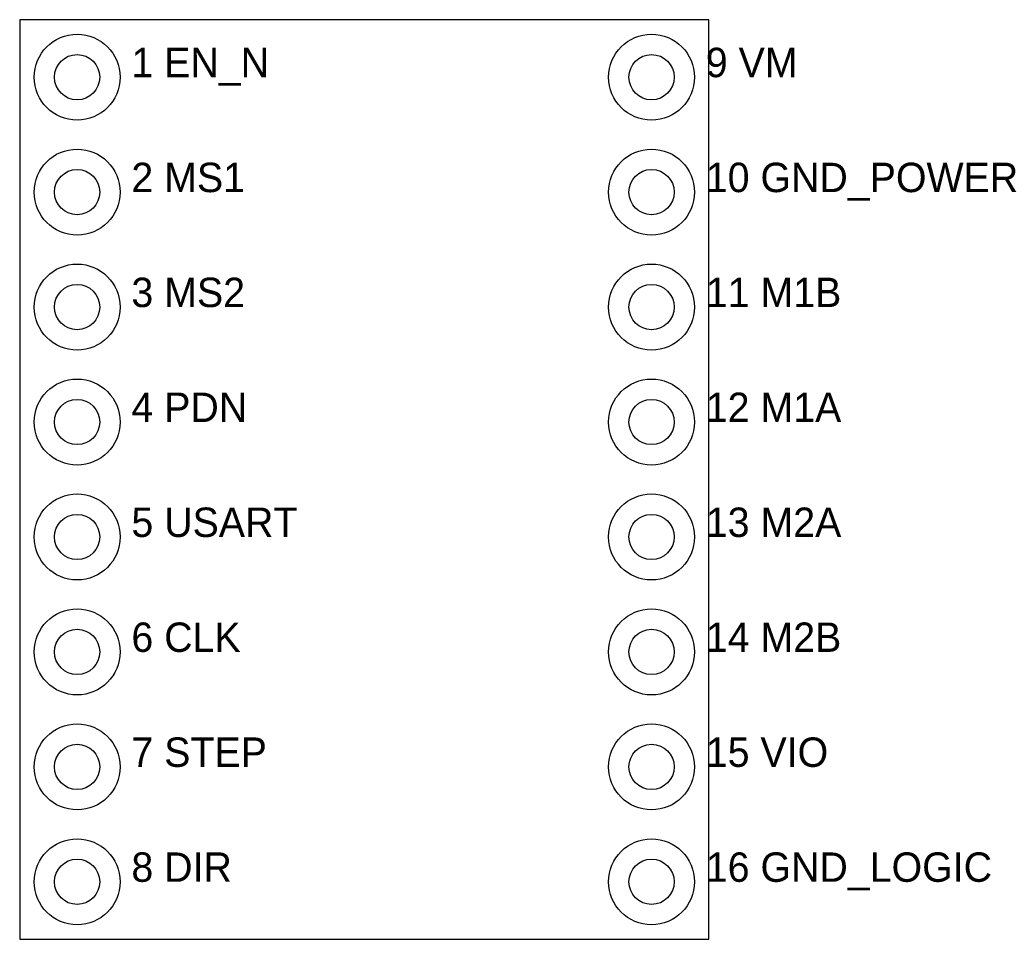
# Model space of a CAD drawing. Header units: millimetres. Extents: x -7.6 to 14.1, y -10.2 to 10.2.
import ezdxf

# ---------------------------------------------------------------- set-up
doc = ezdxf.new("R2010")
doc.units = ezdxf.units.MM
for name, color, linetype in [('CONTORNO', 7, 'Continuous'), ('FUROS', 7, 'Continuous'), ('NOMES', 7, 'Continuous'), ('PADS', 7, 'Continuous')]:
    doc.layers.add(name, color=color, linetype=linetype)

msp = doc.modelspace()

# ---------------------------------------------------------------- linework, layer by layer
at = {"layer": 'CONTORNO'}
msp.add_lwpolyline([(-7.62, -10.16), (7.62, -10.16), (7.62, 10.16), (-7.62, 10.16)], close=True, dxfattribs=at)
at = {"layer": 'FUROS'}
for centre in [(-6.35, 8.89), (6.35, 8.89), (-6.35, 6.35), (6.35, 6.35), (-6.35, 3.81), (6.35, 3.81), (-6.35, 1.27), (6.35, 1.27), (-6.35, -1.27), (6.35, -1.27), (-6.35, -3.81), (6.35, -3.81), (-6.35, -6.35), (6.35, -6.35), (-6.35, -8.89), (6.35, -8.89)]:
    msp.add_circle(centre, 0.5, dxfattribs=at)
at = {"layer": 'PADS'}
for centre in [(-6.35, 8.89), (6.35, 8.89), (-6.35, 6.35), (6.35, 6.35), (-6.35, 3.81), (6.35, 3.81), (-6.35, 1.27), (6.35, 1.27), (-6.35, -1.27), (6.35, -1.27), (-6.35, -3.81), (6.35, -3.81), (-6.35, -6.35), (6.35, -6.35), (-6.35, -8.89), (6.35, -8.89)]:
    msp.add_circle(centre, 0.95, dxfattribs=at)

# ---------------------------------------------------------------- texts
at = {"layer": 'NOMES'}
for s, p in [('1 EN_N', (-5.15, 8.89)), ('9 VM', (7.55, 8.89)), ('2 MS1', (-5.15, 6.35)), ('10 GND_POWER', (7.55, 6.35)), ('3 MS2', (-5.15, 3.81)), ('11 M1B', (7.55, 3.81)), ('4 PDN', (-5.15, 1.27)), ('12 M1A', (7.55, 1.27)), ('5 USART', (-5.15, -1.27)), ('13 M2A', (7.55, -1.27)), ('6 CLK', (-5.15, -3.81)), ('14 M2B', (7.55, -3.81)), ('7 STEP', (-5.15, -6.35)), ('15 VIO', (7.55, -6.35)), ('8 DIR', (-5.15, -8.89)), ('16 GND_LOGIC', (7.55, -8.89))]:
    msp.add_text(s, height=0.65, dxfattribs=at).set_placement(p)

doc.saveas('drawing.dxf')
